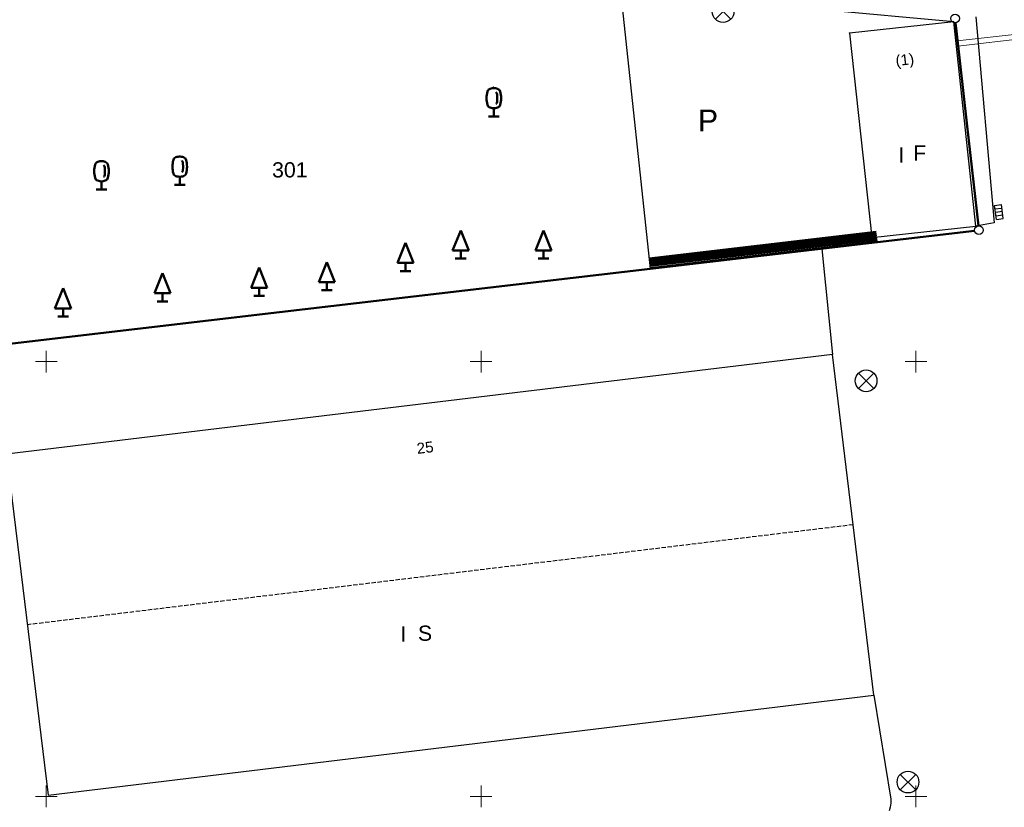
# Model space of a CAD drawing. Header units: metres. Extents: x 32377355 to 32378041, y 5707167 to 5708004.
# Tile 51 of 80: x 32377873 to 32377930, y 5707274 to 5707320. Entities that reach past the tile are written whole.
import ezdxf

# ---------------------------------------------------------------- set-up
doc = ezdxf.new("R2010")
doc.units = ezdxf.units.M
doc.header["$LTSCALE"] = 0.25
doc.linetypes.add('LF1600.2006', pattern=[2, 1, 0, 0, -1])
doc.layers.get('0').update_dxf_attribs({"color": 1, "linetype": 'CONTINUOUS'})
for name, color, linetype, lineweight in [('Bauwerke_ Einrichtungen_ Siedlungsf.', 201, 'CONTINUOUS', 25), ('Bauwerke_ Einrichtungen_ Verkehr', 40, 'CONTINUOUS', 25), ('Besondere Vegetationsmerkmale', 91, 'CONTINUOUS', 25), ('Ebene 71', 71, 'CONTINUOUS', 0), ('Flurstücke_ Grenzpunkte', 51, 'CONTINUOUS', 25), ('Gebäude', 9, 'CONTINUOUS', 25), ('Reliefformen', 32, 'CONTINUOUS', 25), ('TN_ Siedlung', 211, 'CONTINUOUS', 25), ('Vermessungspunkte', 211, 'CONTINUOUS', 25)]:
    doc.layers.add(name, color=color, linetype=linetype, lineweight=lineweight)
doc.styles.add('K 10 700 - Arial_ kursiv_ 10 pt_ Flurstücksnummer', font='Arial.ttf')
doc.styles.add('N 14 - Tatsächliche Nutzung_ Bezeichnung', font='Arial.ttf')
doc.styles.add('N 7 380 - Arial_ normal_ 7 pt', font='Arial.ttf')
doc.styles.add('N 7 380 - Arial_ normal_ 7 pt_ Hausnummer', font='Arial.ttf')

# ---------------------------------------------------------------- blocks, each defined once
blk = doc.blocks.new('*X49')
at = {"color": 37, "linetype": 'Continuous', "lineweight": 25, "true_color": 0x805c3b}
for p, q in [((32377865.43872, 5707296.289803), (32377863.58352, 5707295.993802)), ((32377865.83042, 5707293.839603), (32377861.97092, 5707293.236003)), ((32377866.19282, 5707291.383302), (32377864.20022, 5707291.108602)), ((32377866.52112, 5707288.919402), (32377862.44822, 5707288.392402)), ((32377866.83882, 5707286.460602), (32377864.81372, 5707286.199502)), ((32377867.15752, 5707283.993603), (32377863.19252, 5707283.483502)), ((32377867.47512, 5707281.534803), (32377865.53512, 5707281.285702)), ((32377867.79332, 5707279.071902), (32377863.99622, 5707278.599003)), ((32377868.11152, 5707276.609102), (32377866.25322, 5707276.392303)), ((32377868.42962, 5707274.146202), (32377864.79252, 5707273.742802)), ((32377868.70732, 5707271.677903), (32377866.94602, 5707271.495502)), ((32377868.93112, 5707269.204203), (32377865.57842, 5707268.873003)), ((32377869.15492, 5707266.730402), (32377867.56372, 5707266.581002)), ((32377869.37802, 5707264.264402), (32377866.36722, 5707263.985602)), ((32377869.60222, 5707261.786802), (32377868.17882, 5707261.659303)), ((32377869.82602, 5707259.313102), (32377867.13482, 5707259.068002)), ((32377870.04942, 5707256.843202), (32377868.78082, 5707256.730003)), ((32377870.27362, 5707254.365602), (32377867.89082, 5707254.158502)), ((32377870.49702, 5707251.895702), (32377869.38332, 5707251.797002)), ((32377870.72082, 5707249.421903), (32377868.64742, 5707249.245403)), ((32377870.94392, 5707246.955903), (32377869.98282, 5707246.872503)), ((32377871.16772, 5707244.482203), (32377869.39142, 5707244.325502)), ((32377871.39082, 5707242.016203), (32377870.57572, 5707241.941202)), ((32377871.61202, 5707239.543402), (32377870.12902, 5707239.412603)), ((32377871.83182, 5707237.069903), (32377871.16512, 5707237.010902)), ((32377872.05142, 5707234.597803), (32377870.82862, 5707234.489903)), ((32377872.27162, 5707232.119803), (32377871.71172, 5707232.032003)), ((32377872.98582, 5707229.725202), (32377871.66652, 5707228.911302)), ((32377874.76842, 5707227.929503), (32377873.63542, 5707227.293202)), ((32377875.35832, 5707225.485702), (32377873.09132, 5707225.068703)), ((32377875.76652, 5707223.036102), (32377874.86792, 5707222.868203)), ((32377876.53722, 5707220.684202), (32377874.99562, 5707219.932803))]:
    blk.add_line(p, q, dxfattribs=at)
blk = doc.blocks.new('Straßensinkkasten (NW)', base_point=(0, 0.25))
at = {"color": 0, "lineweight": -2}
for p, q in [((-0.5, 0.25), (0.5, 0.25)), ((-0.5, 0.25), (-0.5, -0.25)), ((-0.25, 0.25), (-0.25, -0.25)), ((0, -0.25), (0, 0.25)), ((0.25, 0.25), (0.25, -0.25)), ((0.5, 0.25), (0.5, -0.25)), ((-0.5, -0.25), (0.5, -0.25))]:
    blk.add_line(p, q, dxfattribs=at)
blk = doc.blocks.new('Einsteigeschacht')
at = {"color": 0, "lineweight": -2}
for p, q in [((-0.353585, 0.353585), (0.353585, -0.353585)), ((0.353585, 0.353585), (-0.353585, -0.353585))]:
    blk.add_line(p, q, dxfattribs=at)
blk.add_circle((0, 0), 0.5, dxfattribs=at)
blk = doc.blocks.new('Nadelbaum', base_point=(0, -0.5))
at = {"color": 0, "lineweight": -2}
for p, q in [((-0.2857, -0.2143), (0, 0.5)), ((0, 0.5), (0.2857, -0.2143)), ((0, -0.2143), (-0.2857, -0.2143)), ((0, -0.5), (0, -0.2143)), ((0.2857, -0.2143), (0, -0.2143)), ((-0.1905, -0.5), (0, -0.5)), ((0, -0.5), (0.1905, -0.5))]:
    blk.add_line(p, q, dxfattribs=at)
blk = doc.blocks.new('Laubbaum', base_point=(0, -0.5))
at = {"color": 0, "lineweight": -2}
for p, q in [((-0.23832, 0.32084), (-0.223465, 0.378775)), ((-0.223465, 0.378775), (-0.2045, 0.4355)), ((-0.2045, 0.4355), (-0.170865, 0.45636)), ((-0.170865, 0.45636), (-0.13513, 0.47336)), ((-0.13513, 0.47336), (-0.097725, 0.4863)), ((-0.097725, 0.4863), (-0.05912, 0.495015)), ((-0.05912, 0.495015), (-0.01979, 0.4994)), ((-0.01979, 0.4994), (0.01979, 0.4994)), ((0.01979, 0.4994), (0.05912, 0.495015)), ((0.05912, 0.495015), (0.097725, 0.4863)), ((0.072, 0.3585), (0.09129, 0.335215)), ((0.097725, 0.4863), (0.13513, 0.47336)), ((0.13513, 0.47336), (0.170865, 0.45636)), ((0.170865, 0.45636), (0.2045, 0.4355)), ((0.2045, 0.4355), (0.223465, 0.378775)), ((0.223465, 0.378775), (0.23832, 0.32084)), ((-0.25755, 0.14275), (-0.255405, 0.20252)), ((-0.255405, 0.08298), (-0.25755, 0.14275)), ((-0.255405, 0.20252), (-0.248985, 0.261985)), ((-0.248985, 0.023515), (-0.255405, 0.08298)), ((-0.248985, 0.261985), (-0.23832, 0.32084)), ((-0.23832, -0.03534), (-0.248985, 0.023515)), ((0.09129, 0.335215), (0.105485, 0.308515)), ((0.114, 0), (0.104515, -0.021505)), ((0.105485, 0.308515), (0.114, 0.2795)), ((0.114, 0.2795), (0.118245, 0.13975)), ((0.118245, 0.13975), (0.114, 0)), ((0.23832, 0.32084), (0.248985, 0.261985)), ((0.248985, 0.023515), (0.23832, -0.03534)), ((0.248985, 0.261985), (0.255405, 0.20252)), ((0.255405, 0.08298), (0.248985, 0.023515)), ((0.255405, 0.20252), (0.25755, 0.14275)), ((0.25755, 0.14275), (0.255405, 0.08298)), ((-0.223465, -0.093275), (-0.23832, -0.03534)), ((-0.2045, -0.15), (-0.223465, -0.093275)), ((-0.17082, -0.170725), (-0.2045, -0.15)), ((-0.135065, -0.187615), (-0.17082, -0.170725)), ((-0.097665, -0.200465), (-0.135065, -0.187615)), ((-0.05908, -0.20912), (-0.097665, -0.200465)), ((-0.019775, -0.213475), (-0.05908, -0.20912)), ((0.019775, -0.213475), (-0.019775, -0.213475)), ((0, -0.2205), (0, -0.5)), ((0.05908, -0.20912), (0.019775, -0.213475)), ((0.097665, -0.200465), (0.05908, -0.20912)), ((0.09082, -0.04061), (0.0735, -0.0565)), ((0.104515, -0.021505), (0.09082, -0.04061)), ((0.135065, -0.187615), (0.097665, -0.200465)), ((0.17082, -0.170725), (0.135065, -0.187615)), ((0.2045, -0.15), (0.17082, -0.170725)), ((0.223465, -0.093275), (0.2045, -0.15)), ((0.23832, -0.03534), (0.223465, -0.093275)), ((0.1905, -0.5), (-0.1905, -0.5))]:
    blk.add_line(p, q, dxfattribs=at)
blk = doc.blocks.new('Grenzpunkt mit Abmarkung')
at = {"color": 0, "lineweight": -2}
blk.add_circle((0, 0), 0.5, dxfattribs=at)

msp = doc.modelspace()

# ---------------------------------------------------------------- linework, layer by layer
at = {"layer": 'Bauwerke_ Einrichtungen_ Siedlungsf.', "color": 7, "linetype": 'Continuous', "lineweight": 18}
for p, q in [((32377935.904822, 5707319.413048), (32377927.375822, 5707318.446048)), ((32377935.938618, 5707319.114957), (32377927.409618, 5707318.147957))]:
    msp.add_line(p, q, dxfattribs=at)
at = {"layer": 'Bauwerke_ Einrichtungen_ Siedlungsf.', "color": 7, "linetype": 'Continuous', "lineweight": 25}
for p, q in [((32377922.71692, 5707307.489748), (32377909.65392, 5707305.957748)), ((32377922.78972, 5707306.869002), (32377909.72672, 5707305.337002))]:
    msp.add_line(p, q, dxfattribs=at)
at = {"layer": 'Bauwerke_ Einrichtungen_ Siedlungsf.', "color": 254, "linetype": 'Continuous', "lineweight": 100, "true_color": 0xe6e6e6}
for p, q in [((32377922.734392, 5707307.340769), (32377909.671392, 5707305.808769)), ((32377922.757688, 5707307.142131), (32377909.694688, 5707305.610131))]:
    msp.add_line(p, q, dxfattribs=at)
at = {"layer": 'Bauwerke_ Einrichtungen_ Siedlungsf.', "color": 254, "linetype": 'Continuous', "lineweight": 50, "true_color": 0xe6e6e6}
msp.add_line((32377922.770792, 5707307.030396), (32377909.707792, 5707305.498396), dxfattribs=at)
at = {"layer": 'Bauwerke_ Einrichtungen_ Siedlungsf.', "color": 254, "linetype": 'Continuous', "lineweight": 35, "true_color": 0xe6e6e6}
msp.add_line((32377922.78244, 5707306.931077), (32377909.71944, 5707305.399077), dxfattribs=at)
at = {"layer": 'Bauwerke_ Einrichtungen_ Verkehr', "color": 253, "linetype": 'Continuous', "lineweight": 25, "true_color": 0xb2b2b2}
for p, q in [((32377907.785723, 5707323.428002), (32377909.72672, 5707305.337002)), ((32377927.17172, 5707319.540002), (32377919.602722, 5707320.228002)), ((32377922.78972, 5707306.869002), (32377922.47172, 5707307.129002))]:
    msp.add_line(p, q, dxfattribs=at)
at = {"layer": 'Bauwerke_ Einrichtungen_ Verkehr', "color": 37, "linetype": 'Continuous', "lineweight": 25, "true_color": 0x805c3b}
for p, q in [((32377928.44772, 5707319.823002), (32377929.50572, 5707307.983002)), ((32377929.50572, 5707307.983002), (32377928.44172, 5707307.782003)), ((32377922.47172, 5707307.129002), (32377919.58472, 5707306.493002)), ((32377919.58472, 5707306.493002), (32377920.19772, 5707300.415002)), ((32377922.58772, 5707280.820002), (32377923.55272, 5707274.844003)), ((32377923.55272, 5707274.844003), (32377923.55372, 5707274.611003)), ((32377923.52072, 5707274.381002), (32377923.45472, 5707274.158002)), ((32377923.55372, 5707274.611003), (32377923.52072, 5707274.381002))]:
    msp.add_line(p, q, dxfattribs=at)
at = {"layer": 'Ebene 71', "color": 7, "linetype": 'Continuous', "lineweight": 9}
for p, q in [((32377874.99972, 5707299.372003), (32377874.99972, 5707300.622003)), ((32377899.99972, 5707299.372003), (32377899.99972, 5707300.622003)), ((32377924.99972, 5707299.372003), (32377924.99972, 5707300.622003)), ((32377874.37472, 5707299.997003), (32377875.62472, 5707299.997003)), ((32377899.37472, 5707299.997003), (32377900.62472, 5707299.997003)), ((32377924.37472, 5707299.997003), (32377925.62472, 5707299.997003)), ((32377874.99972, 5707274.372003), (32377874.99972, 5707275.622003)), ((32377899.99972, 5707274.372003), (32377899.99972, 5707275.622003)), ((32377924.99972, 5707274.372003), (32377924.99972, 5707275.622003)), ((32377874.37472, 5707274.997003), (32377875.62472, 5707274.997003)), ((32377899.37472, 5707274.997003), (32377900.62472, 5707274.997003)), ((32377924.37472, 5707274.997003), (32377925.62472, 5707274.997003))]:
    msp.add_line(p, q, dxfattribs=at)
at = {"layer": 'Flurstücke_ Grenzpunkte', "color": 7, "linetype": 'Continuous', "lineweight": 50}
for p, q in [((32377927.277708, 5707319.478572), (32377927.330722, 5707319.008003)), ((32377927.330722, 5707319.008003), (32377927.92772, 5707313.712002)), ((32377927.92772, 5707313.712002), (32377928.59468, 5707307.803425)), ((32377928.374433, 5707307.5258), (32377922.78972, 5707306.869002)), ((32377922.78972, 5707306.869002), (32377909.72672, 5707305.337002)), ((32377909.72672, 5707305.337002), (32377888.41072, 5707302.840002)), ((32377888.41072, 5707302.840002), (32377865.070025, 5707300.106085))]:
    msp.add_line(p, q, dxfattribs=at)
at = {"layer": 'Gebäude', "color": 7, "linetype": 'Continuous', "lineweight": 25}
for p, q in [((32377927.17172, 5707319.540002), (32377921.17172, 5707318.892002)), ((32377928.44172, 5707307.782003), (32377927.17172, 5707319.540002)), ((32377921.17172, 5707318.892002), (32377922.47172, 5707307.129002)), ((32377922.47172, 5707307.129002), (32377928.44172, 5707307.782003)), ((32377920.19772, 5707300.415002), (32377872.72472, 5707294.670002)), ((32377922.58772, 5707280.820002), (32377920.19772, 5707300.415002)), ((32377872.72472, 5707294.670002), (32377875.11172, 5707275.066003)), ((32377875.11172, 5707275.066003), (32377922.58772, 5707280.820002))]:
    msp.add_line(p, q, dxfattribs=at)
at = {"layer": 'Gebäude', "color": 7, "linetype": 'LF1600.2006', "lineweight": 25}
msp.add_line((32377921.39272, 5707290.618002), (32377873.91872, 5707284.868002), dxfattribs=at)
at = {"layer": 'Gebäude', "color": 7, "lineweight": 18}
for p in [(32377927.17172, 5707319.540002), (32377921.17172, 5707318.892002), (32377928.44172, 5707307.782003), (32377922.47172, 5707307.129002)]:
    msp.add_point(p, dxfattribs=at)
at = {"layer": 'TN_ Siedlung', "color": 253, "linetype": 'Continuous', "lineweight": 25, "true_color": 0xb2b2b2}
for p, q in [((32377927.277708, 5707319.478572), (32377927.330722, 5707319.008003)), ((32377927.330722, 5707319.008003), (32377927.92772, 5707313.712002)), ((32377927.92772, 5707313.712002), (32377928.59468, 5707307.803425)), ((32377928.374433, 5707307.5258), (32377922.78972, 5707306.869002)), ((32377909.72672, 5707305.337002), (32377888.41072, 5707302.840002)), ((32377888.41072, 5707302.840002), (32377865.070025, 5707300.106085))]:
    msp.add_line(p, q, dxfattribs=at)
at = {"layer": 'Vermessungspunkte', "color": 7, "lineweight": 18}
msp.add_point((32377900.702723, 5707315.801002), dxfattribs=at)

# ---------------------------------------------------------------- block references
at = {"layer": 'Bauwerke_ Einrichtungen_ Siedlungsf.', "color": 7, "lineweight": 25, "xscale": 1.25, "yscale": 1.25, "zscale": 1.25}
for p in [(32377913.91072, 5707320.128003), (32377922.13672, 5707298.896002), (32377924.54472, 5707275.822003)]:
    msp.add_blockref('Einsteigeschacht', p, dxfattribs=at)
at = {"layer": 'Bauwerke_ Einrichtungen_ Siedlungsf.', "color": 7, "lineweight": 25, "xscale": 0.8, "yscale": 0.8, "zscale": 0.8, "rotation": 97.40300000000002}
msp.add_blockref('Straßensinkkasten (NW)', (32377929.57172, 5707308.578002), dxfattribs=at)
at = {"layer": 'Besondere Vegetationsmerkmale', "color": 116, "lineweight": 50, "true_color": 0x008230, "xscale": 1.625, "yscale": 1.625, "zscale": 1.625}
for name, p in [('Laubbaum', (32377900.73272, 5707314.100003)), ('Laubbaum', (32377882.67472, 5707310.166002)), ('Laubbaum', (32377878.17672, 5707309.901003)), ('Nadelbaum', (32377898.82772, 5707305.924003)), ('Nadelbaum', (32377903.58972, 5707305.924003)), ('Nadelbaum', (32377895.65272, 5707305.210002)), ('Nadelbaum', (32377887.23872, 5707303.781003)), ('Nadelbaum', (32377891.12772, 5707304.099003)), ('Nadelbaum', (32377881.68272, 5707303.464003)), ('Nadelbaum', (32377875.96772, 5707302.590002))]:
    msp.add_blockref(name, p, dxfattribs=at)
at = {"layer": 'Flurstücke_ Grenzpunkte', "color": 7, "lineweight": 25, "xscale": 0.5, "yscale": 0.5, "zscale": 0.5}
for p in [(32377927.249722, 5707319.727002), (32377928.62272, 5707307.555003)]:
    msp.add_blockref('Grenzpunkt mit Abmarkung', p, dxfattribs=at)
at = {"layer": 'Reliefformen', "color": 37, "lineweight": 25, "true_color": 0x805c3b}
msp.add_blockref('*X49', (0, 0), dxfattribs=at)

# ---------------------------------------------------------------- texts
at = {"layer": 'Bauwerke_ Einrichtungen_ Verkehr', "color": 7, "lineweight": 50, "insert": (32377912.464845, 5707313.246002), "char_height": 1.25, "attachment_point": 7, "line_spacing_factor": 0.69, "style": 'N 14 - Tatsächliche Nutzung_ Bezeichnung'}
msp.add_mtext('P', dxfattribs=at)
at = {"layer": 'Flurstücke_ Grenzpunkte', "color": 7, "lineweight": 35, "insert": (32377887.984845, 5707310.578002), "char_height": 0.875, "attachment_point": 7, "line_spacing_factor": 0.69, "style": 'K 10 700 - Arial_ kursiv_ 10 pt_ Flurstücksnummer'}
msp.add_mtext('301', dxfattribs=at)
at = {"layer": 'Gebäude', "color": 7, "lineweight": 25, "char_height": 0.625, "attachment_point": 7, "line_spacing_factor": 0.69, "style": 'N 7 380 - Arial_ normal_ 7 pt_ Hausnummer'}
for s, insert, rotation in [('(1)', (32377923.884603, 5707316.807742), 6.4351767), ('25', (32377896.33834, 5707294.680367), 6.7835602)]:
    msp.add_mtext(s, dxfattribs=dict(at, insert=insert, rotation=rotation))
at = {"layer": 'Gebäude', "color": 7, "lineweight": 35, "char_height": 0.875, "attachment_point": 7, "line_spacing_factor": 0.69, "style": 'N 7 380 - Arial_ normal_ 7 pt'}
for s, insert in [('I', (32377923.987907, 5707311.448502)), ('F', (32377924.842907, 5707311.563502)), ('I', (32377895.356908, 5707283.902502)), ('S', (32377896.370407, 5707283.931502))]:
    msp.add_mtext(s, dxfattribs=dict(at, insert=insert))

doc.saveas('drawing.dxf')
